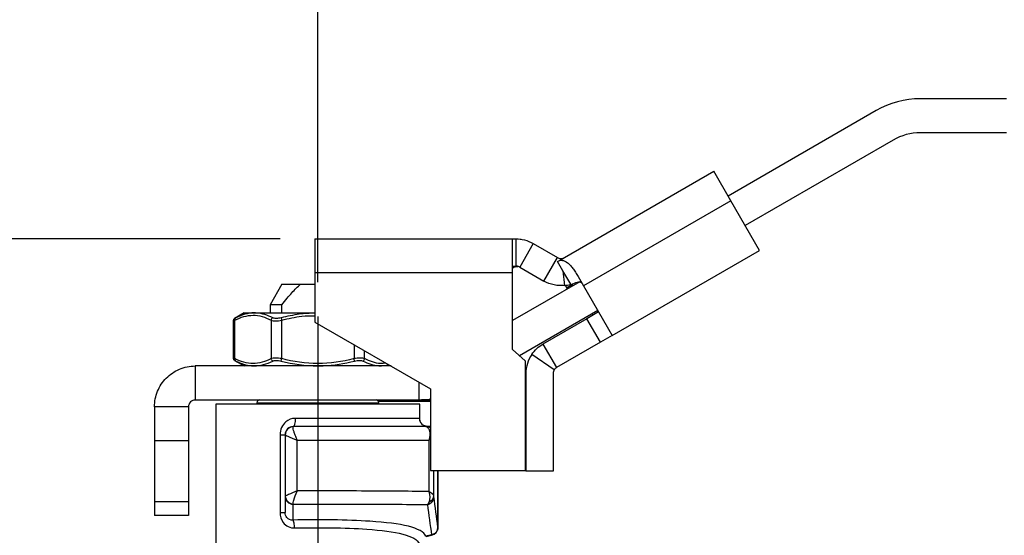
# Model space of a CAD drawing. Header units: inches. Extents: x 0.5 to 21.5, y 0.5 to 16.5.
# Tile 10 of 17: x 3.6 to 6.4, y 8.8 to 10.3. Entities that reach past the tile are written whole.
import ezdxf

# ---------------------------------------------------------------- set-up
doc = ezdxf.new("R2010")
doc.units = ezdxf.units.IN
doc.header["$LTSCALE"] = 2
doc.header["$MEASUREMENT"] = 0
doc.linetypes.add('SLD-Center', pattern=[0.75, 0.6, -0.05, 0.05, -0.05])
doc.linetypes.add('SLD-Solid', pattern=[0])
doc.layers.add('CENTER', color=40, linetype='SLD-Center')
doc.layers.add('DIMENSIONS', color=140, linetype='SLD-Solid', lineweight=25)
doc.styles.add('SLDTEXTSTYLE0', font='TXT', dxfattribs={"width": 0.7})
doc.dimstyles.new('SLDDIMSTYLE0', dxfattribs={"dimtxt": 0.169922, "dimasz": 0.26, "dimexe": 0, "dimexo": 0.0625, "dimgap": 0.04248, "dimtad": 0, "dimtih": 1, "dimtoh": 1, "dimrnd": 1e-09, "dimdsep": 46, "dimtxsty": 'SLDTEXTSTYLE0', "dimsah": 1, "dimcen": 0.09, "dimadec": 0, "dimazin": 2, "dimtfac": 1, "dimtmove": 0, "dimatfit": 0, "dimfxl": 0, "dimfrac": 2, "dimtolj": 1, "dimtzin": 12, "dimarcsym": 0})
doc.dimstyles.new('SLDDIMSTYLE3', dxfattribs={"dimtxt": 0.169922, "dimasz": 0.26, "dimexe": 0, "dimexo": 0.0625, "dimgap": 0.04248, "dimtad": 0, "dimtih": 1, "dimtoh": 1, "dimrnd": 1e-09, "dimzin": 12, "dimdsep": 46, "dimtxsty": 'SLDTEXTSTYLE0', "dimsah": 1, "dimcen": 0.09, "dimadec": 0, "dimazin": 3, "dimtfac": 1, "dimtofl": 0, "dimtmove": 0, "dimatfit": 3, "dimfxl": 0, "dimfrac": 2, "dimtolj": 1, "dimtzin": 12, "dimarcsym": 0})

# ---------------------------------------------------------------- blocks, each defined once
blk = doc.blocks.new('_D')
at = {"layer": 'DIMENSIONS'}
for p, q in [((6.8108, 8.7543), (6.8108, 9.2543)), ((5.3808, 8.7543), (7.0608, 8.7543)), ((6.5584, 8.2521), (6.5013, 8.2521)), ((6.5013, 8.2521), (6.5013, 7.982)), ((7.0633, 8.2521), (7.1204, 8.2521)), ((7.1204, 8.2521), (7.1204, 7.982)), ((6.5013, 7.982), (6.5584, 7.982)), ((7.1204, 7.982), (7.0633, 7.982)), ((5.3808, 7.8685), (7.0608, 7.8685)), ((6.8108, 7.8685), (6.8108, 7.3685))]:
    blk.add_line(p, q, dxfattribs=at)
for points in [[(6.8108, 8.7543), (6.8508, 9.0143), (6.7708, 9.0143)], [(6.8108, 7.8685), (6.7708, 7.6085), (6.8508, 7.6085)]]:
    blk.add_solid(points, dxfattribs=at)
at = {"layer": 'DIMENSIONS', "char_height": 0.16667, "attachment_point": 1, "style": 'SLDTEXTSTYLE0'}
for s, insert in [('0.89', (6.5584, 8.505)), ('22.5', (6.5584, 8.1969))]:
    blk.add_mtext(s, dxfattribs=dict(at, insert=insert))
blk = doc.blocks.new('_D_3')
at = {"layer": 'DIMENSIONS'}
for p, q in [((4.3442, 9.6612), (2.3899, 9.6612)), ((2.6399, 9.6612), (2.6399, 8.9573)), ((2.3875, 8.6492), (2.3304, 8.6492)), ((2.3304, 8.6492), (2.3304, 8.3791)), ((2.8924, 8.6492), (2.9494, 8.6492)), ((2.9494, 8.6492), (2.9494, 8.3791)), ((2.3304, 8.3791), (2.3875, 8.3791)), ((2.9494, 8.3791), (2.8924, 8.3791)), ((2.6399, 7.6716), (2.6399, 8.3411)), ((3.5069, 7.6716), (2.3899, 7.6716)), ((4.1756, 7.6716), (3.6269, 7.6716))]:
    blk.add_line(p, q, dxfattribs=at)
for points in [[(2.6399, 9.6612), (2.5999, 9.4012), (2.6799, 9.4012)], [(2.6399, 7.6716), (2.6799, 7.9316), (2.5999, 7.9316)]]:
    blk.add_solid(points, dxfattribs=at)
at = {"layer": 'DIMENSIONS', "char_height": 0.16667, "attachment_point": 1, "style": 'SLDTEXTSTYLE0'}
for s, insert in [('1.99', (2.3875, 8.9021)), ('50.5', (2.3875, 8.594))]:
    blk.add_mtext(s, dxfattribs=dict(at, insert=insert))
blk = doc.blocks.new('_D_4')
at = {"layer": 'DIMENSIONS'}
for p, q in [((4.4527, 9.5364), (4.4527, 11.2911)), ((8.2234, 10.1568), (8.2234, 11.2911)), ((4.4527, 11.0411), (6.0897, 11.0411)), ((6.32, 11.0411), (6.2629, 11.0411)), ((6.2629, 11.0411), (6.2629, 10.7711)), ((6.8249, 11.0411), (6.8819, 11.0411)), ((6.8819, 11.0411), (6.8819, 10.7711)), ((8.2234, 11.0411), (7.0552, 11.0411)), ((6.2629, 10.7711), (6.32, 10.7711)), ((6.8819, 10.7711), (6.8249, 10.7711))]:
    blk.add_line(p, q, dxfattribs=at)
for points in [[(4.4527, 11.0411), (4.7127, 11.0011), (4.7127, 11.0811)], [(8.2234, 11.0411), (7.9634, 11.0811), (7.9634, 11.0011)]]:
    blk.add_solid(points, dxfattribs=at)
at = {"layer": 'DIMENSIONS', "char_height": 0.16667, "attachment_point": 1, "style": 'SLDTEXTSTYLE0'}
for s, insert in [('3.77', (6.32, 11.294)), ('95.8', (6.32, 10.9859))]:
    blk.add_mtext(s, dxfattribs=dict(at, insert=insert))

msp = doc.modelspace()

# ---------------------------------------------------------------- linework, layer by layer
for p, q in [((6.4439, 10.0667), (6.1951, 10.0667)), ((6.0671, 10.0324), (5.6394, 9.7854)), ((6.4439, 9.9682), (6.1951, 9.9682)), ((6.1163, 9.9471), (5.6886, 9.7002)), ((5.1657, 9.6074), (5.598, 9.857)), ((5.6473, 9.7718), (5.598, 9.857)), ((5.6473, 9.7718), (5.2211, 9.5257)), ((5.7302, 9.628), (5.6473, 9.7718)), ((4.4442, 9.6612), (5.0151, 9.6612)), ((4.4442, 9.6612), (4.4442, 9.5628)), ((5.0151, 9.5628), (5.0151, 9.6612)), ((5.0151, 9.6612), (5.0264, 9.6612)), ((5.0264, 9.5825), (5.0264, 9.6612)), ((5.0393, 9.6604), (5.0393, 9.6612)), ((5.0757, 9.648), (5.0363, 9.5798)), ((5.0757, 9.648), (5.146, 9.6074)), ((5.3041, 9.382), (5.7302, 9.628)), ((5.1066, 9.5392), (5.146, 9.6074)), ((5.1458, 9.5959), (5.158, 9.603)), ((5.1615, 9.5687), (5.1458, 9.5959)), ((5.1578, 9.6049), (5.158, 9.603)), ((5.158, 9.603), (5.1657, 9.6074)), ((5.0151, 9.5825), (5.0264, 9.5825)), ((5.0363, 9.5798), (5.1066, 9.5392)), ((5.1838, 9.5301), (5.1615, 9.5687)), ((5.1615, 9.5687), (5.1658, 9.5265)), ((5.0151, 9.5628), (4.4442, 9.5628)), ((4.4442, 9.5628), (4.4442, 9.4207)), ((5.0151, 9.3415), (5.0151, 9.5628)), ((5.2058, 9.5521), (5.2211, 9.5257)), ((4.349, 9.5299), (4.3149, 9.4708)), ((4.349, 9.5299), (4.4022, 9.5299)), ((4.4022, 9.5299), (4.4442, 9.5299)), ((5.2098, 9.5374), (5.0151, 9.425)), ((5.1684, 9.5268), (5.1722, 9.5202)), ((5.1722, 9.5202), (5.1852, 9.5277)), ((5.1852, 9.5277), (5.1838, 9.5301)), ((5.2211, 9.5257), (5.3041, 9.382)), ((4.3149, 9.4708), (4.3149, 9.4472)), ((4.3489, 9.4708), (4.3149, 9.4708)), ((4.3489, 9.4472), (4.3489, 9.4708)), ((5.2624, 9.4541), (5.0356, 9.3232)), ((4.2082, 9.4242), (4.2082, 9.3167)), ((4.2401, 9.4472), (4.212, 9.4309)), ((4.2129, 9.3148), (4.2129, 9.4261)), ((4.2401, 9.4472), (4.2686, 9.4472)), ((4.2686, 9.4472), (4.4442, 9.4472)), ((4.3175, 9.4261), (4.3175, 9.3148)), ((4.3482, 9.3148), (4.3482, 9.4261)), ((5.2306, 9.4305), (5.1035, 9.3571)), ((5.2647, 9.4502), (5.2306, 9.4305)), ((5.27, 9.3623), (5.2306, 9.4305)), ((5.2453, 9.4443), (5.2476, 9.4403)), ((4.4442, 9.4207), (4.7789, 9.2275)), ((5.3041, 9.382), (5.27, 9.3623)), ((4.5573, 9.3554), (4.5573, 9.3148)), ((5.0523, 9.3081), (5.0151, 9.3415)), ((5.1035, 9.3571), (5.1429, 9.2889)), ((5.27, 9.3623), (5.1429, 9.2889)), ((4.588, 9.3148), (4.588, 9.3377)), ((5.1364, 9.2829), (5.0713, 9.3271)), ((4.0984, 9.2937), (4.0984, 9.1952)), ((4.6643, 9.2937), (4.0984, 9.2937)), ((4.212, 9.3099), (4.2401, 9.2937)), ((4.6369, 9.2937), (4.659, 9.2967)), ((5.0523, 9.3081), (5.0523, 8.9913)), ((5.0543, 9.2719), (5.0543, 8.9893)), ((5.133, 9.2719), (5.133, 8.9893)), ((4.7454, 9.1952), (4.7454, 9.2468)), ((4.7789, 9.2275), (4.7789, 8.9913)), ((4.0787, 9.1756), (3.9803, 9.1756)), ((3.9803, 9.1756), (3.9803, 9.0773)), ((4.0787, 9.1756), (4.0787, 9.0773)), ((4.7454, 9.1952), (4.0984, 9.1952)), ((4.1575, 9.1834), (4.1575, 8.7779)), ((4.748, 9.1834), (4.1575, 9.1834)), ((4.2766, 9.1874), (4.2766, 9.1834)), ((4.2766, 9.1874), (4.6289, 9.1874)), ((4.7789, 9.1913), (4.6279, 9.1913)), ((4.6289, 9.1834), (4.6289, 9.1874)), ((4.7454, 9.1952), (4.7789, 9.1952)), ((4.748, 9.1362), (4.748, 9.1834)), ((4.7472, 9.1421), (4.3871, 9.1421)), ((4.7649, 9.1185), (4.3819, 9.1185)), ((4.7479, 9.1347), (4.7479, 9.1359)), ((4.7764, 9.1185), (4.7649, 9.1185)), ((4.7789, 9.1183), (4.7764, 9.1185)), ((4.7764, 9.1185), (4.7789, 9.1183)), ((4.3434, 9.0948), (4.3434, 8.87)), ((4.3582, 9.0947), (4.3582, 8.9163)), ((4.7789, 9.1061), (4.7745, 9.1086)), ((4.0787, 9.0773), (3.9803, 9.0773)), ((3.9803, 9.0773), (3.9803, 8.9001)), ((4.0787, 9.0773), (4.0787, 8.9001)), ((4.393, 8.9321), (4.393, 9.0791)), ((4.393, 9.0791), (4.7733, 9.0791)), ((4.7733, 9.0791), (4.7789, 9.0825)), ((4.7733, 9.0791), (4.7733, 8.9302)), ((4.7789, 8.9913), (5.0523, 8.9913)), ((4.788, 8.9182), (4.788, 8.9913)), ((4.8, 8.9913), (4.8, 8.827)), ((4.8001, 8.827), (4.8001, 8.9913)), ((5.133, 8.9893), (5.0543, 8.9893)), ((4.3582, 8.9163), (4.3582, 8.87)), ((4.0787, 8.9001), (3.9803, 8.9001)), ((3.9803, 8.9001), (3.9803, 8.8607)), ((4.0787, 8.9001), (4.0787, 8.8607)), ((4.381, 8.8477), (4.381, 8.8935)), ((4.0787, 8.8607), (3.9803, 8.8607)), ((4.8001, 8.827), (4.8, 8.827)), ((4.7659, 8.8007), (4.7816, 8.8041))]:
    msp.add_line(p, q)
for centre, radius, start, end in [((6.1951, 9.8108), 0.2559, 90, 120), ((6.1951, 9.8108), 0.1575, 90, 120), ((5.1559, 9.6244), 0.0197, 275.7828, 300), ((5.1559, 9.6244), 0.0984, 275.7828, 286.5077), ((5.1527, 9.2719), 0.0984, 145.8481, 180), ((5.1527, 9.2719), 0.0197, 145.8481, 180), ((4.2844, 9.1874), 0.00787, 90, 180), ((4.621, 9.1874), 0.00787, 0, 90), ((4.7764, 8.827), 0.0236, 282.6417, 0)]:
    msp.add_arc(centre, radius, start, end)
for points, knots in [([(5.0264, 9.6612), (5.0336, 9.6612), (5.0418, 9.6604), (5.0588, 9.6561), (5.0674, 9.6528), (5.0757, 9.648)], [0, 0, 0, 0, 0.5, 0.5, 1, 1, 1, 1]), ([(5.1458, 9.5959), (5.1506, 9.5987), (5.1552, 9.5998), (5.1647, 9.5986), (5.1695, 9.5962), (5.1771, 9.5902), (5.1797, 9.5878), (5.1849, 9.5824), (5.1875, 9.5793), (5.1927, 9.5725), (5.1954, 9.5687), (5.2007, 9.5607), (5.2033, 9.5565), (5.2058, 9.5521)], [0, 0, 0, 0, 0.25, 0.25, 0.5, 0.5, 0.625, 0.625, 0.75, 0.75, 0.875, 0.875, 1, 1, 1, 1]), ([(5.146, 9.6074), (5.1486, 9.6059), (5.1508, 9.6053), (5.1547, 9.6047), (5.1564, 9.6047), (5.1578, 9.6049)], [0, 0, 0, 0, 0.5, 0.5, 1, 1, 1, 1]), ([(5.0151, 9.5721), (5.0152, 9.573), (5.0153, 9.5747), (5.0168, 9.5773), (5.0204, 9.5801), (5.0254, 9.5817), (5.0295, 9.5818), (5.0309, 9.5819)], [0, 0, 0, 0, 0.115491, 0.248021, 0.45857, 0.81181, 1, 1, 1, 1]), ([(5.0363, 9.5798), (5.0341, 9.5811), (5.0321, 9.5817), (5.0289, 9.5824), (5.0275, 9.5825), (5.0264, 9.5825)], [0, 0, 0, 0, 0.5, 0.5, 1, 1, 1, 1]), ([(5.1658, 9.5265), (5.1561, 9.5255), (5.1459, 9.526), (5.1257, 9.5302), (5.1159, 9.5339), (5.1066, 9.5392)], [0, 0, 0, 0, 0.5, 0.5, 1, 1, 1, 1]), ([(4.3489, 9.4708), (4.3593, 9.4844), (4.3687, 9.4958), (4.3862, 9.5152), (4.3944, 9.5233), (4.4022, 9.5299)], [0, 0, 0, 0, 0.5, 0.5, 1, 1, 1, 1]), ([(5.1722, 9.5202), (5.1776, 9.5234), (5.1845, 9.5275), (5.1912, 9.5275), (5.1926, 9.5275)], [0, 0, 0, 0, 0.785642, 1, 1, 1, 1]), ([(5.218, 9.531), (5.2164, 9.5339), (5.2136, 9.5355), (5.208, 9.5365), (5.2051, 9.5362), (5.1964, 9.5339), (5.1908, 9.531), (5.1852, 9.5277)], [0, 0, 0, 0, 0.25, 0.25, 0.5, 0.5, 1, 1, 1, 1]), ([(4.2082, 9.4242), (4.2082, 9.4242), (4.2078, 9.4241), (4.2091, 9.4246), (4.2116, 9.4256), (4.2129, 9.4261)], [0, 0, 0, 0, 0.000228, 0.493928, 1, 1, 1, 1]), ([(4.2121, 9.431), (4.2116, 9.4306), (4.2104, 9.4299), (4.2092, 9.4282), (4.2083, 9.4263), (4.2082, 9.4249), (4.2082, 9.4242)], [0, 0, 0, 0, 0.249979, 0.499941, 0.749858, 1, 1, 1, 1]), ([(4.2158, 9.4329), (4.2148, 9.4324), (4.2129, 9.4314), (4.2118, 9.4309), (4.2121, 9.431), (4.2121, 9.431)], [0, 0, 0, 0, 0.498949, 0.999769, 1, 1, 1, 1]), ([(4.2129, 9.4261), (4.2128, 9.4273), (4.213, 9.4301), (4.2146, 9.4322), (4.2158, 9.4329)], [0, 0, 0, 0, 0.428571, 1, 1, 1, 1]), ([(4.2129, 9.4261), (4.23, 9.4349), (4.2476, 9.4403), (4.2828, 9.4405), (4.3004, 9.4349), (4.3175, 9.4261)], [0, 0, 0, 0, 0.5, 0.5, 1, 1, 1, 1]), ([(4.3221, 9.4329), (4.3071, 9.4405), (4.2891, 9.4466), (4.2712, 9.4472), (4.2686, 9.4472)], [0, 0, 0, 0, 0.2302072, 0.2684972, 0.2684972, 0.2684972, 0.2684972]), ([(4.3221, 9.4329), (4.3208, 9.4322), (4.3186, 9.4301), (4.3176, 9.4273), (4.3175, 9.4261)], [0, 0, 0, 0, 0.571429, 1, 1, 1, 1]), ([(4.4442, 9.4466), (4.4291, 9.446), (4.3961, 9.4446), (4.3639, 9.437), (4.3464, 9.4329)], [0, 0, 0, 0, 0.4571871, 1, 1, 1, 1]), ([(4.3464, 9.4329), (4.3466, 9.4322), (4.3471, 9.4301), (4.3479, 9.4273), (4.3482, 9.4261)], [0, 0, 0, 0, 0.571429, 1, 1, 1, 1]), ([(4.3482, 9.4261), (4.3674, 9.4308), (4.3991, 9.4384), (4.4315, 9.439), (4.4442, 9.4392)], [0, 0, 0, 0, 0.609583, 1, 1, 1, 1]), ([(5.0713, 9.3271), (5.0754, 9.3332), (5.0803, 9.3389), (5.0911, 9.349), (5.0971, 9.3534), (5.1035, 9.3571)], [0, 0, 0, 0, 0.0629865, 0.0629865, 0.1259731, 0.1259731, 0.1259731, 0.1259731]), ([(4.2129, 9.3148), (4.2116, 9.3153), (4.2091, 9.3163), (4.2078, 9.3168), (4.2082, 9.3167), (4.2082, 9.3167)], [0, 0, 0, 0, 0.506099, 0.999762, 1, 1, 1, 1]), ([(4.2082, 9.3167), (4.2082, 9.316), (4.2083, 9.3146), (4.2092, 9.3127), (4.2104, 9.311), (4.2116, 9.3102), (4.2121, 9.3098)], [0, 0, 0, 0, 0.250142, 0.500059, 0.750021, 1, 1, 1, 1]), ([(4.2158, 9.3079), (4.2146, 9.3087), (4.213, 9.3107), (4.2128, 9.3136), (4.2129, 9.3148)], [0, 0, 0, 0, 0.571429, 1, 1, 1, 1]), ([(4.3175, 9.3148), (4.3004, 9.3059), (4.2828, 9.3006), (4.2476, 9.3004), (4.23, 9.3059), (4.2129, 9.3148)], [0, 0, 0, 0, 0.5, 0.5, 1, 1, 1, 1]), ([(4.3221, 9.3079), (4.3208, 9.3087), (4.3186, 9.3107), (4.3176, 9.3136), (4.3175, 9.3148)], [0, 0, 0, 0, 0.571429, 1, 1, 1, 1]), ([(4.3464, 9.3079), (4.3466, 9.3087), (4.3471, 9.3107), (4.3479, 9.3136), (4.3482, 9.3148)], [0, 0, 0, 0, 0.571429, 1, 1, 1, 1]), ([(4.5573, 9.3148), (4.5232, 9.3059), (4.488, 9.3004), (4.4175, 9.3006), (4.3823, 9.3059), (4.3482, 9.3148)], [0, 0, 0, 0, 0.5, 0.5, 1, 1, 1, 1]), ([(4.5591, 9.3079), (4.5589, 9.3087), (4.5583, 9.3107), (4.5576, 9.3136), (4.5573, 9.3148)], [0, 0, 0, 0, 0.571429, 1, 1, 1, 1]), ([(4.5833, 9.3079), (4.5847, 9.3087), (4.5869, 9.3107), (4.5878, 9.3136), (4.588, 9.3148)], [0, 0, 0, 0, 0.571429, 1, 1, 1, 1]), ([(4.6495, 9.3022), (4.6443, 9.3014), (4.6314, 9.2995), (4.6107, 9.3044), (4.5955, 9.3113), (4.588, 9.3148)], [0, 0, 0, 0, 0.25071, 0.625121, 1, 1, 1, 1]), ([(3.9803, 9.1756), (3.9803, 9.1909), (3.9833, 9.2062), (3.995, 9.2347), (4.0036, 9.2476), (4.0252, 9.2695), (4.038, 9.2782), (4.0595, 9.2873), (4.0671, 9.2897), (4.0826, 9.2929), (4.0905, 9.2937), (4.0984, 9.2937)], [0, 0, 0, 0, 0.1173196, 0.1173196, 0.2345775, 0.2345775, 0.3518353, 0.3518353, 0.4122047, 0.4122047, 0.4725748, 0.4725748, 0.4725748, 0.4725748]), ([(4.2121, 9.3098), (4.2121, 9.3098), (4.2118, 9.31), (4.2129, 9.3095), (4.2148, 9.3084), (4.2158, 9.3079)], [0, 0, 0, 0, 0.000231, 0.501051, 1, 1, 1, 1]), ([(4.2158, 9.3079), (4.2305, 9.3004), (4.2481, 9.2943), (4.2661, 9.2937), (4.2686, 9.2937)], [0, 0, 0, 0, 0.230207, 0.2684968, 0.2684968, 0.2684968, 0.2684968]), ([(4.4527, 9.2937), (4.4579, 9.2937), (4.4938, 9.2943), (4.5294, 9.3004), (4.5591, 9.3079)], [0.2684801, 0.2684801, 0.2684801, 0.2684801, 0.3069427, 0.5371497, 0.5371497, 0.5371497, 0.5371497]), ([(4.5833, 9.3079), (4.5983, 9.3004), (4.6163, 9.2943), (4.6343, 9.2937), (4.6368, 9.2937)], [0, 0, 0, 0, 0.2301899, 0.2684618, 0.2684618, 0.2684618, 0.2684618]), ([(5.1429, 9.2889), (5.1416, 9.2882), (5.1404, 9.2873), (5.1382, 9.2853), (5.1373, 9.2841), (5.1364, 9.2829)], [0, 0, 0, 0, 0.03013287, 0.03013287, 0.06026573, 0.06026573, 0.06026573, 0.06026573]), ([(4.7789, 9.1977), (4.7775, 9.1974), (4.7666, 9.1952), (4.7553, 9.1952), (4.7454, 9.1952)], [0, 0, 0, 0, 0.1216572, 1, 1, 1, 1]), ([(4.0984, 9.1952), (4.0958, 9.1952), (4.0932, 9.1947), (4.0885, 9.1927), (4.0863, 9.1913), (4.0826, 9.1876), (4.0812, 9.1854), (4.0792, 9.1807), (4.0787, 9.1781), (4.0787, 9.1756)], [0, 0, 0, 0, 0.01992909, 0.01992909, 0.03984799, 0.03984799, 0.05976687, 0.05976687, 0.07956486, 0.07956486, 0.07956486, 0.07956486]), ([(4.3871, 9.1421), (4.3774, 9.1421), (4.3613, 9.136), (4.3465, 9.1164), (4.3434, 9.102), (4.3434, 9.0948)], [0, 0, 0, 0, 0.0822276, 0.137046, 0.1918644, 0.1918644, 0.1918644, 0.1918644]), ([(4.3871, 9.1421), (4.3871, 9.1359), (4.3866, 9.1298), (4.3846, 9.121), (4.3832, 9.1185), (4.3819, 9.1185)], [0, 0, 0, 0, 0.5, 0.5, 1, 1, 1, 1]), ([(4.7659, 9.1194), (4.7645, 9.1196), (4.76, 9.1203), (4.7537, 9.1251), (4.7483, 9.1328), (4.7476, 9.139), (4.7472, 9.1421)], [0, 0, 0, 0, 0.133229, 0.422153, 0.711076, 1, 1, 1, 1]), ([(4.7479, 9.1359), (4.748, 9.1368), (4.748, 9.1395), (4.7477, 9.1414), (4.7474, 9.1419), (4.7472, 9.1421)], [0, 0, 0, 0, 0.198129, 0.60449, 1, 1, 1, 1]), ([(4.393, 9.0791), (4.393, 9.0792), (4.3929, 9.0793), (4.3915, 9.0826), (4.3889, 9.0892), (4.3853, 9.0987), (4.3826, 9.1074), (4.3809, 9.1146), (4.381, 9.1175), (4.3814, 9.1181)], [-0.07122081, -0.07122081, -0.07122081, -0.07122081, -0.0708335, -0.0708335, -0.0566668, -0.0425001, -0.0283334, -0.0141667, 0, 0, 0, 0]), ([(4.7662, 9.1189), (4.7637, 9.1197), (4.7586, 9.1212), (4.7527, 9.1259), (4.7487, 9.1316), (4.7482, 9.1347), (4.748, 9.1363)], [0, 0, 0, 0, 0.239757, 0.484328, 0.736659, 1, 1, 1, 1]), ([(4.7789, 9.1134), (4.7773, 9.1146), (4.7732, 9.1178), (4.768, 9.1182), (4.7649, 9.1185)], [0, 0, 0, 0, 0.392456, 1, 1, 1, 1]), ([(4.3582, 9.0947), (4.3582, 9.0945), (4.3599, 9.0933), (4.3659, 9.0904), (4.3739, 9.0869), (4.3829, 9.0831), (4.3895, 9.0805), (4.3928, 9.0792), (4.3929, 9.0791), (4.393, 9.0791)], [-0.07122081, -0.07122081, -0.07122081, -0.07122081, -0.05705411, -0.04288741, -0.02872071, -0.01455401, -0.00038731, -0.00038731, 0, 0, 0, 0]), ([(4.7745, 9.1086), (4.7778, 9.1005), (4.7768, 9.0897), (4.7734, 9.0793), (4.7733, 9.0792), (4.7733, 9.0791)], [-0.00038648, -0.00038648, -0.00038648, -0.00038648, 0.04467437, 0.04467437, 0.04506085, 0.04506085, 0.04506085, 0.04506085]), ([(4.393, 8.9321), (4.3929, 8.9321), (4.3929, 8.932), (4.3837, 8.9284), (4.3717, 8.9234), (4.3615, 8.9186), (4.3591, 8.9173), (4.3586, 8.9169)], [-0.00034638, -0.00034638, -0.00034638, -0.00034638, 0, 0, 0.03937696, 0.05250262, 0.06562827, 0.06562827, 0.06562827, 0.06562827]), ([(4.3811, 8.8941), (4.381, 8.8951), (4.3813, 8.8985), (4.3844, 8.9105), (4.3891, 8.9228), (4.393, 8.9319), (4.393, 8.932), (4.393, 8.9321)], [-0.00034638, -0.00034638, -0.00034638, -0.00034638, 0.01277927, 0.02590493, 0.06528189, 0.06528189, 0.06562827, 0.06562827, 0.06562827, 0.06562827]), ([(4.7733, 8.9302), (4.7128, 8.9312), (4.5875, 8.9321), (4.4499, 8.9322), (4.393, 8.9321)], [-1.0945953, -1.0945953, -1.0945953, -1.0945953, -0.549799, -0.1478774, -0.1478774, -0.1478774, -0.1478774]), ([(4.7733, 8.9302), (4.7733, 8.9301), (4.7734, 8.93), (4.7767, 8.9195), (4.7776, 8.9087), (4.7743, 8.9005)], [-0.0457362, -0.0457362, -0.0457362, -0.0457362, -0.04540306, -0.04540306, 0, 0, 0, 0]), ([(4.788, 8.9182), (4.7876, 8.9215), (4.7816, 8.9259), (4.7734, 8.9301), (4.7734, 8.9302), (4.7733, 8.9302)], [-0.0457362, -0.0457362, -0.0457362, -0.0457362, -0.00033314, -0.00033314, 0, 0, 0, 0]), ([(4.3811, 8.8941), (4.4395, 8.8941), (4.5806, 8.8941), (4.7086, 8.8934), (4.7694, 8.8927)], [-1.133084, -1.133084, -1.133084, -1.133084, -0.692674, -0.10546, -0.10546, -0.10546, -0.10546]), ([(4.3434, 8.87), (4.3434, 8.8595), (4.3511, 8.8348), (4.373, 8.8246), (4.3855, 8.8249)], [-0.1853464, -0.1853464, -0.1853464, -0.1853464, -0.1059122, 0, 0, 0, 0]), ([(4.3434, 8.87), (4.3477, 8.87), (4.3515, 8.87), (4.3568, 8.87), (4.3582, 8.87), (4.3582, 8.87)], [0, 0, 0, 0, 0.5, 0.5, 1, 1, 1, 1]), ([(4.381, 8.8477), (4.3742, 8.8471), (4.3624, 8.8516), (4.3582, 8.8644), (4.3582, 8.87)], [-0.1853464, -0.1853464, -0.1853464, -0.1853464, -0.0794342, 0, 0, 0, 0]), ([(4.765, 8.8012), (4.7596, 8.8134), (4.725, 8.8323), (4.5906, 8.848), (4.4551, 8.8496), (4.381, 8.8477)], [0, 0, 0, 0, 0.3913, 0.7826, 1.36955, 1.36955, 1.36955, 1.36955]), ([(4.3855, 8.8249), (4.4549, 8.8268), (4.5818, 8.8252), (4.7083, 8.8098), (4.741, 8.791), (4.7462, 8.7788)], [0, 0, 0, 0, 0.58695, 0.97825, 1.36955, 1.36955, 1.36955, 1.36955]), ([(4.8, 8.827), (4.8, 8.826), (4.7999, 8.8241), (4.7993, 8.8212), (4.7984, 8.8187), (4.7973, 8.8165), (4.7961, 8.8145), (4.7941, 8.8119), (4.791, 8.8089), (4.7864, 8.8062), (4.7831, 8.8052), (4.7814, 8.8047)], [0, 0, 0, 0, 0.098944, 0.191669, 0.278152, 0.358404, 0.432465, 0.50039, 0.67301, 0.839253, 1, 1, 1, 1]), ([(4.7814, 8.8047), (4.7815, 8.8043), (4.7817, 8.8038), (4.7816, 8.804), (4.7816, 8.8041)], [0, 0, 0, 0, 0.8879455, 1, 1, 1, 1])]:
    msp.add_open_spline(points, degree=3, knots=knots)
for points in [[(4.2686, 9.4472), (4.2507, 9.4471), (4.2329, 9.4418), (4.2158, 9.4329)], [(4.3175, 9.4261), (4.3205, 9.4249), (4.3296, 9.4235), (4.3422, 9.4249), (4.3482, 9.4261)], [(4.3464, 9.4329), (4.3417, 9.4317), (4.3318, 9.4304), (4.3245, 9.4317), (4.3221, 9.4329)], [(4.3482, 9.3148), (4.3422, 9.316), (4.3296, 9.3173), (4.3205, 9.316), (4.3175, 9.3148)], [(4.588, 9.3148), (4.585, 9.316), (4.5759, 9.3173), (4.5633, 9.316), (4.5573, 9.3148)], [(4.2686, 9.2937), (4.2866, 9.2938), (4.3046, 9.2991), (4.3221, 9.3079)], [(4.3221, 9.3079), (4.3245, 9.3092), (4.3318, 9.3105), (4.3417, 9.3092), (4.3464, 9.3079)], [(4.3464, 9.3079), (4.381, 9.2991), (4.4169, 9.2938), (4.4527, 9.2937)], [(4.5591, 9.3079), (4.5638, 9.3092), (4.5737, 9.3105), (4.5809, 9.3092), (4.5833, 9.3079)], [(4.3819, 9.1185), (4.3757, 9.1185), (4.3634, 9.1133), (4.3582, 9.101), (4.3582, 9.0948)], [(4.3814, 9.1181), (4.3692, 9.1179), (4.3582, 9.1068), (4.3582, 9.0947)], [(4.3814, 9.1181), (4.3816, 9.1183), (4.3817, 9.1185), (4.3819, 9.1185)], [(4.7649, 9.1185), (4.7683, 9.1185), (4.7717, 9.1154), (4.7745, 9.1086)], [(4.3434, 9.0948), (4.3477, 9.0948), (4.3554, 9.0948), (4.3582, 9.0948), (4.3582, 9.0948)], [(4.3586, 8.9169), (4.3584, 8.9167), (4.3582, 8.9165), (4.3582, 8.9163)], [(4.3582, 8.9163), (4.3582, 8.9105), (4.3631, 8.8988), (4.375, 8.8937), (4.381, 8.8935)], [(4.3586, 8.9169), (4.359, 8.9054), (4.3694, 8.8949), (4.3811, 8.8941)], [(4.7694, 8.8927), (4.7746, 8.8938), (4.7843, 8.8995), (4.7882, 8.9098), (4.7882, 8.915)], [(4.7743, 8.9005), (4.7823, 8.9037), (4.7878, 8.9109), (4.788, 8.9182)], [(4.7882, 8.915), (4.7882, 8.9157), (4.7881, 8.9168), (4.788, 8.9182)], [(4.8, 8.827), (4.7961, 8.8563), (4.7922, 8.8857), (4.7882, 8.915)], [(4.381, 8.8935), (4.381, 8.8937), (4.381, 8.8939), (4.3811, 8.8941)], [(4.7743, 8.9005), (4.7728, 8.8969), (4.7711, 8.8943), (4.7694, 8.8927)], [(4.7694, 8.8927), (4.7734, 8.8633), (4.7774, 8.834), (4.7814, 8.8047)], [(4.3855, 8.8249), (4.3854, 8.8301), (4.3844, 8.8403), (4.3822, 8.8464), (4.381, 8.8477)], [(4.7814, 8.8047), (4.776, 8.8035), (4.7705, 8.8023), (4.765, 8.8012)]]:
    msp.add_open_spline(points, degree=3)
at = {"layer": 'CENTER'}
msp.add_line((4.4527, 9.4364), (4.4527, 7.5912), dxfattribs=at)

# ---------------------------------------------------------------- dimensions: what is measured, and where the dimension line sits
at = {"layer": 'DIMENSIONS'}
dim = msp.add_linear_dim(base=(8.2234, 11.0411), p1=(4.4527, 9.4364), p2=(8.2234, 10.0568), dimstyle='SLDDIMSTYLE3', dxfattribs=at)
dim.commit()
dim.dimension.update_dxf_attribs({"geometry": '_D_4', "text_midpoint": (6.5724, 11.0411), "dimtype": 160})
for base, p1, p2, dimstyle, picture, middle in [((2.6399, 9.6612), (4.2756, 7.6716), (4.4442, 9.6612), 'SLDDIMSTYLE3', '_D_3', (2.6399, 8.6492)), ((6.8108, 7.8685), (5.2808, 8.7543), (5.2808, 7.8685), 'SLDDIMSTYLE0', '_D', (6.8108, 8.2521))]:
    dim = msp.add_linear_dim(base=base, p1=p1, p2=p2, angle=90, dimstyle=dimstyle, dxfattribs=at)
    dim.commit()
    dim.dimension.update_dxf_attribs({"geometry": picture, "text_midpoint": middle, "dimtype": 160})

doc.saveas('drawing.dxf')
